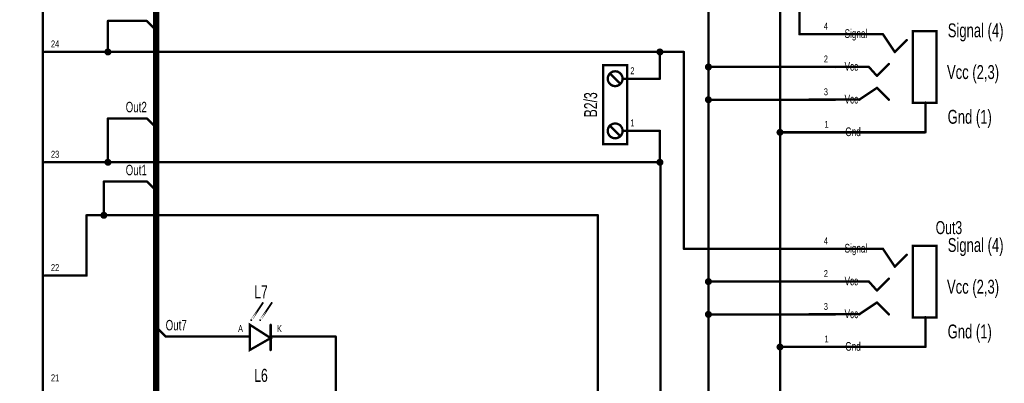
# Model space of a CAD drawing. Extents: x 0 to 22.6, y 0 to 15.8.
# Tile 18 of 26: x 11.4 to 15.5, y 6.1 to 7.7. Entities that reach past the tile are written whole.
import ezdxf
from ezdxf.enums import TextEntityAlignment as Align

# ---------------------------------------------------------------- set-up
doc = ezdxf.new("R2010")
doc.units = 0
for name, color, linetype in [('Bus', 180, 'CONTINUOUS'), ('Element', 253, 'CONTINUOUS'), ('Net', 50, 'CONTINUOUS'), ('Pin', 50, 'CONTINUOUS')]:
    doc.layers.add(name, color=color, linetype=linetype)

msp = doc.modelspace()

# ---------------------------------------------------------------- linework, layer by layer
at = {"layer": 'Bus', "linetype": 'CONTINUOUS', "const_width": 0.0262}
msp.add_lwpolyline([(11.9616, 10.3307), (11.9616, 3.87)], dxfattribs=at)
at = {"layer": 'Element', "linetype": 'CONTINUOUS'}
for points, const_width in [([(5.9746, 10.2794), (11.4865, 10.2794), (11.4865, 3.5865), (5.9746, 3.5865), (5.9746, 10.2794)], 0.0098), ([(14.694, 7.5976), (15.0065, 7.5976)], 0.0098), ([(15.0065, 7.5976), (15.0565, 7.5226)], 0.0098), ([(15.1315, 7.6101), (15.2315, 7.6101), (15.2315, 7.3101), (15.1315, 7.3101), (15.1315, 7.6101)], 0.0098), ([(15.0565, 7.5226), (15.1065, 7.5726)], 0.0098), ([(13.8345, 7.4672), (13.9345, 7.4672), (13.9345, 7.1359), (13.8345, 7.1359), (13.8345, 7.4672)], 0.0098), ([(14.9815, 7.4226), (15.0315, 7.4726)], 0.0098), ([(13.8533, 7.4109), (13.8548, 7.4013), (13.8593, 7.3926), (13.8662, 7.3856), (13.8749, 7.3812), (13.8845, 7.3797), (13.8942, 7.3812), (13.9029, 7.3856), (13.9098, 7.3926), (13.9143, 7.4013), (13.9158, 7.4109), (13.9143, 7.4206), (13.9098, 7.4293), (13.9029, 7.4362), (13.8942, 7.4407), (13.8845, 7.4422), (13.8749, 7.4407), (13.8662, 7.4362), (13.8593, 7.4293), (13.8548, 7.4206), (13.8533, 7.4109)], 0.0098), ([(13.9033, 7.3922), (13.8658, 7.4297)], 0.0098), ([(14.7221, 7.4611), (14.9471, 7.4611)], 0.0098), ([(14.9471, 7.4611), (14.9815, 7.4226)], 0.0098), ([(14.9815, 7.3726), (14.9065, 7.3226)], 0.0098), ([(14.9815, 7.3726), (15.0315, 7.3226)], 0.0098), ([(14.9096, 7.3236), (14.6971, 7.3236)], 0.0098), ([(15.1846, 7.3111), (15.1846, 7.1861)], 0.0098), ([(13.8533, 7.1922), (13.8548, 7.1825), (13.8593, 7.1738), (13.8662, 7.1669), (13.8749, 7.1625), (13.8845, 7.1609), (13.8942, 7.1625), (13.9029, 7.1669), (13.9098, 7.1738), (13.9143, 7.1825), (13.9158, 7.1922), (13.9143, 7.2018), (13.9098, 7.2105), (13.9029, 7.2175), (13.8942, 7.2219), (13.8845, 7.2234), (13.8749, 7.2219), (13.8662, 7.2175), (13.8593, 7.2106), (13.8548, 7.2018), (13.8533, 7.1922)], 0.0098), ([(13.9033, 7.1734), (13.8658, 7.2109)], 0.0098), ([(14.8096, 7.1861), (15.1846, 7.1861)], 0.0098), ([(14.694, 6.6976), (15.0065, 6.6976)], 0.0098), ([(15.0065, 6.6976), (15.0565, 6.6226)], 0.0098), ([(15.1315, 6.7101), (15.2315, 6.7101), (15.2315, 6.4101), (15.1315, 6.4101), (15.1315, 6.7101)], 0.0098), ([(15.0565, 6.6226), (15.1065, 6.6726)], 0.0098), ([(14.7221, 6.5611), (14.9471, 6.5611)], 0.0098), ([(14.9471, 6.5611), (14.9815, 6.5226)], 0.0098), ([(14.9815, 6.5226), (15.0315, 6.5726)], 0.0098), ([(12.3597, 6.3983), (12.4097, 6.4733), (12.3597, 6.3983)], 0.0079), ([(12.3972, 6.3983), (12.4472, 6.4733), (12.3972, 6.3983)], 0.0079), ([(14.9815, 6.4726), (14.9065, 6.4226)], 0.0098), ([(14.9815, 6.4726), (15.0315, 6.4226)], 0.0098), ([(14.9096, 6.4236), (14.6971, 6.4236)], 0.0098), ([(15.1846, 6.4111), (15.1846, 6.2861)], 0.0098), ([(12.3535, 6.3795), (12.441, 6.3233), (12.3535, 6.2733), (12.3535, 6.3795)], 0.0098), ([(12.441, 6.3795), (12.441, 6.2733)], 0.0098), ([(14.8096, 6.2861), (15.1846, 6.2861)], 0.0098)]:
    msp.add_lwpolyline(points, dxfattribs=dict(at, const_width=const_width))
for points, const_width in [([(14.6915, 7.5976, 1), (14.6965, 7.5976, 1), (14.6915, 7.5976, 1)], 0.0049), ([(15.004, 7.5976, 1), (15.009, 7.5976, 1), (15.004, 7.5976, 1)], 0.0049), ([(15.004, 7.5976, 1), (15.009, 7.5976, 1), (15.004, 7.5976, 1)], 0.0049), ([(15.104, 7.5726, 1), (15.109, 7.5726, 1), (15.104, 7.5726, 1)], 0.0049), ([(15.054, 7.5226, 1), (15.059, 7.5226, 1), (15.054, 7.5226, 1)], 0.0049), ([(15.054, 7.5226, 1), (15.059, 7.5226, 1), (15.054, 7.5226, 1)], 0.0049), ([(15.029, 7.4726, 1), (15.034, 7.4726, 1), (15.029, 7.4726, 1)], 0.0049), ([(13.8633, 7.4297, 1), (13.8683, 7.4297, 1), (13.8633, 7.4297, 1)], 0.0049), ([(14.7197, 7.4611, 1), (14.7246, 7.4611, 1), (14.7197, 7.4611, 1)], 0.0049), ([(14.9447, 7.4611, 1), (14.9496, 7.4611, 1), (14.9447, 7.4611, 1)], 0.0049), ([(14.9447, 7.4611, 1), (14.9496, 7.4611, 1), (14.9447, 7.4611, 1)], 0.0049), ([(14.979, 7.4226, 1), (14.984, 7.4226, 1), (14.979, 7.4226, 1)], 0.0049), ([(14.979, 7.4226, 1), (14.984, 7.4226, 1), (14.979, 7.4226, 1)], 0.0049), ([(13.8508, 7.4109, 1), (13.8558, 7.4109, 1), (13.8508, 7.4109, 1)], 0.0049), ([(13.9008, 7.3922, 1), (13.9058, 7.3922, 1), (13.9008, 7.3922, 1)], 0.0049), ([(14.979, 7.3726, 1), (14.984, 7.3726, 1), (14.979, 7.3726, 1)], 0.0049), ([(14.979, 7.3726, 1), (14.984, 7.3726, 1), (14.979, 7.3726, 1)], 0.0049), ([(14.6947, 7.3236, 1), (14.6996, 7.3236, 1), (14.6947, 7.3236, 1)], 0.0049), ([(14.904, 7.3226, 1), (14.909, 7.3226, 1), (14.904, 7.3226, 1)], 0.0049), ([(14.9072, 7.3236, 1), (14.9121, 7.3236, 1), (14.9072, 7.3236, 1)], 0.0049), ([(15.029, 7.3226, 1), (15.034, 7.3226, 1), (15.029, 7.3226, 1)], 0.0049), ([(15.1822, 7.3111, 1), (15.1871, 7.3111, 1), (15.1822, 7.3111, 1)], 0.0049), ([(13.8508, 7.1922, 1), (13.8558, 7.1922, 1), (13.8508, 7.1922, 1)], 0.0049), ([(13.8633, 7.2109, 1), (13.8683, 7.2109, 1), (13.8633, 7.2109, 1)], 0.0049), ([(14.8072, 7.1861, 1), (14.8121, 7.1861, 1), (14.8072, 7.1861, 1)], 0.0049), ([(15.1822, 7.1861, 1), (15.1871, 7.1861, 1), (15.1822, 7.1861, 1)], 0.0049), ([(15.1822, 7.1861, 1), (15.1871, 7.1861, 1), (15.1822, 7.1861, 1)], 0.0049), ([(13.9008, 7.1734, 1), (13.9058, 7.1734, 1), (13.9008, 7.1734, 1)], 0.0049), ([(14.6915, 6.6976, 1), (14.6965, 6.6976, 1), (14.6915, 6.6976, 1)], 0.0049), ([(15.004, 6.6976, 1), (15.009, 6.6976, 1), (15.004, 6.6976, 1)], 0.0049), ([(15.004, 6.6976, 1), (15.009, 6.6976, 1), (15.004, 6.6976, 1)], 0.0049), ([(15.104, 6.6726, 1), (15.109, 6.6726, 1), (15.104, 6.6726, 1)], 0.0049), ([(15.054, 6.6226, 1), (15.059, 6.6226, 1), (15.054, 6.6226, 1)], 0.0049), ([(15.054, 6.6226, 1), (15.059, 6.6226, 1), (15.054, 6.6226, 1)], 0.0049), ([(14.7197, 6.5611, 1), (14.7246, 6.5611, 1), (14.7197, 6.5611, 1)], 0.0049), ([(14.9447, 6.5611, 1), (14.9496, 6.5611, 1), (14.9447, 6.5611, 1)], 0.0049), ([(14.9447, 6.5611, 1), (14.9496, 6.5611, 1), (14.9447, 6.5611, 1)], 0.0049), ([(15.029, 6.5726, 1), (15.034, 6.5726, 1), (15.029, 6.5726, 1)], 0.0049), ([(14.979, 6.5226, 1), (14.984, 6.5226, 1), (14.979, 6.5226, 1)], 0.0049), ([(14.979, 6.5226, 1), (14.984, 6.5226, 1), (14.979, 6.5226, 1)], 0.0049), ([(14.979, 6.4726, 1), (14.984, 6.4726, 1), (14.979, 6.4726, 1)], 0.0049), ([(14.979, 6.4726, 1), (14.984, 6.4726, 1), (14.979, 6.4726, 1)], 0.0049), ([(12.3578, 6.3983, 1), (12.3617, 6.3983, 1), (12.3578, 6.3983, 1)], 0.0039), ([(12.3953, 6.3983, 1), (12.3992, 6.3983, 1), (12.3953, 6.3983, 1)], 0.0039), ([(14.6947, 6.4236, 1), (14.6996, 6.4236, 1), (14.6947, 6.4236, 1)], 0.0049), ([(14.904, 6.4226, 1), (14.909, 6.4226, 1), (14.904, 6.4226, 1)], 0.0049), ([(14.9072, 6.4236, 1), (14.9121, 6.4236, 1), (14.9072, 6.4236, 1)], 0.0049), ([(15.029, 6.4226, 1), (15.034, 6.4226, 1), (15.029, 6.4226, 1)], 0.0049), ([(15.1822, 6.4111, 1), (15.1871, 6.4111, 1), (15.1822, 6.4111, 1)], 0.0049), ([(12.351, 6.3795, 1), (12.3559, 6.3795, 1), (12.351, 6.3795, 1)], 0.0049), ([(12.4385, 6.3795, 1), (12.4434, 6.3795, 1), (12.4385, 6.3795, 1)], 0.0049), ([(12.4385, 6.2733, 1), (12.4434, 6.2733, 1), (12.4385, 6.2733, 1)], 0.0049), ([(14.8072, 6.2861, 1), (14.8121, 6.2861, 1), (14.8072, 6.2861, 1)], 0.0049), ([(15.1822, 6.2861, 1), (15.1871, 6.2861, 1), (15.1822, 6.2861, 1)], 0.0049), ([(15.1822, 6.2861, 1), (15.1871, 6.2861, 1), (15.1822, 6.2861, 1)], 0.0049)]:
    msp.add_lwpolyline(points, format="xyb", dxfattribs=dict(at, const_width=const_width))
at = {"layer": 'Net', "linetype": 'CONTINUOUS', "const_width": 0.0098}
for points in [[(14.2753, 3.7226), (14.2753, 10.1601)], [(14.5753, 9.8861), (14.5753, 3.5861)], [(14.6565, 7.7164), (14.6565, 7.5976)], [(11.759, 7.5231), (11.759, 7.653)], [(11.759, 7.653), (11.9222, 7.653)], [(11.9222, 7.653), (11.9616, 7.6136)], [(11.644, 7.5231), (14.1724, 7.5231)], [(11.7491, 7.5231), (11.7496, 7.52), (11.751, 7.5173), (11.7532, 7.5151), (11.7559, 7.5137), (11.759, 7.5132), (11.762, 7.5137), (11.7647, 7.5151), (11.7669, 7.5173), (11.7683, 7.52), (11.7688, 7.5231), (11.7683, 7.5261), (11.7669, 7.5289), (11.7647, 7.531), (11.762, 7.5324), (11.759, 7.5329), (11.7559, 7.5324), (11.7532, 7.531), (11.751, 7.5289), (11.7496, 7.5261), (11.7491, 7.5231)], [(14.0622, 7.5231), (14.0627, 7.52), (14.0641, 7.5173), (14.0663, 7.5151), (14.069, 7.5137), (14.072, 7.5132), (14.0751, 7.5137), (14.0778, 7.5151), (14.08, 7.5173), (14.0814, 7.52), (14.0819, 7.5231), (14.0814, 7.5261), (14.08, 7.5289), (14.0778, 7.531), (14.0751, 7.5324), (14.072, 7.5329), (14.069, 7.5324), (14.0663, 7.531), (14.0641, 7.5289), (14.0627, 7.5261), (14.0622, 7.5231)], [(14.072, 7.4109), (14.072, 7.5231)], [(14.1724, 7.5231), (14.1724, 6.6976)], [(14.2654, 7.4601), (14.2659, 7.457), (14.2673, 7.4543), (14.2695, 7.4521), (14.2722, 7.4507), (14.2753, 7.4502), (14.2783, 7.4507), (14.2811, 7.4521), (14.2832, 7.4543), (14.2846, 7.457), (14.2851, 7.4601), (14.2846, 7.4631), (14.2832, 7.4659), (14.2811, 7.468), (14.2783, 7.4694), (14.2753, 7.4699), (14.2722, 7.4694), (14.2695, 7.468), (14.2673, 7.4659), (14.2659, 7.4631), (14.2654, 7.4601)], [(14.6565, 7.4601), (14.2753, 7.4601)], [(14.2654, 7.3226), (14.2659, 7.3196), (14.2673, 7.3168), (14.2695, 7.3146), (14.2722, 7.3132), (14.2753, 7.3128), (14.2783, 7.3132), (14.2811, 7.3146), (14.2832, 7.3168), (14.2846, 7.3196), (14.2851, 7.3226), (14.2846, 7.3256), (14.2832, 7.3284), (14.2811, 7.3306), (14.2783, 7.332), (14.2753, 7.3324), (14.2722, 7.332), (14.2695, 7.3306), (14.2673, 7.3284), (14.2659, 7.3256), (14.2654, 7.3226)], [(14.6565, 7.3226), (14.2753, 7.3226)], [(11.759, 7.0606), (11.759, 7.2441)], [(11.759, 7.2441), (11.9222, 7.2441)], [(11.9222, 7.2441), (11.9616, 7.2047)], [(14.072, 7.1922), (14.072, 7.0606)], [(14.5654, 7.1861), (14.5659, 7.183), (14.5673, 7.1803), (14.5695, 7.1781), (14.5722, 7.1767), (14.5753, 7.1762), (14.5783, 7.1767), (14.5811, 7.1781), (14.5832, 7.1803), (14.5846, 7.183), (14.5851, 7.1861), (14.5846, 7.1891), (14.5832, 7.1918), (14.5811, 7.194), (14.5783, 7.1954), (14.5753, 7.1959), (14.5722, 7.1954), (14.5695, 7.194), (14.5673, 7.1918), (14.5659, 7.1891), (14.5654, 7.1861)], [(14.6597, 7.1861), (14.5753, 7.1861)], [(11.644, 7.0606), (14.0744, 7.0606)], [(11.7491, 7.0606), (11.7496, 7.0575), (11.751, 7.0548), (11.7532, 7.0526), (11.7559, 7.0512), (11.759, 7.0507), (11.762, 7.0512), (11.7647, 7.0526), (11.7669, 7.0548), (11.7683, 7.0575), (11.7688, 7.0606), (11.7683, 7.0636), (11.7669, 7.0664), (11.7647, 7.0685), (11.762, 7.0699), (11.759, 7.0704), (11.7559, 7.0699), (11.7532, 7.0685), (11.751, 7.0664), (11.7496, 7.0636), (11.7491, 7.0606)], [(14.0622, 7.0606), (14.0627, 7.0575), (14.0641, 7.0548), (14.0663, 7.0526), (14.069, 7.0512), (14.072, 7.0507), (14.0751, 7.0512), (14.0778, 7.0526), (14.08, 7.0548), (14.0814, 7.0575), (14.0819, 7.0606), (14.0814, 7.0636), (14.08, 7.0664), (14.0778, 7.0685), (14.0751, 7.0699), (14.072, 7.0704), (14.069, 7.0699), (14.0663, 7.0685), (14.0641, 7.0664), (14.0627, 7.0636), (14.0622, 7.0606)], [(14.0744, 7.0606), (14.0744, 5.7976)], [(11.7421, 6.8382), (11.7421, 6.9799)], [(11.7421, 6.9799), (11.9222, 6.9799)], [(11.9222, 6.9799), (11.9616, 6.9406)], [(11.7322, 6.8382), (11.7327, 6.8352), (11.7341, 6.8325), (11.7363, 6.8303), (11.739, 6.8289), (11.7421, 6.8284), (11.7451, 6.8289), (11.7478, 6.8303), (11.75, 6.8325), (11.7514, 6.8352), (11.7519, 6.8382), (11.7514, 6.8413), (11.75, 6.844), (11.7478, 6.8462), (11.7451, 6.8476), (11.7421, 6.8481), (11.739, 6.8476), (11.7363, 6.8462), (11.7341, 6.844), (11.7327, 6.8413), (11.7322, 6.8382)], [(11.6694, 6.5856), (11.6694, 6.8382)], [(11.6694, 6.8382), (13.8123, 6.8382)], [(13.8123, 6.8382), (13.8123, 4.8976)], [(14.1724, 6.6976), (14.6565, 6.6976)], [(11.644, 6.5856), (11.6694, 6.5856)], [(14.2654, 6.5601), (14.2659, 6.557), (14.2673, 6.5543), (14.2695, 6.5521), (14.2722, 6.5507), (14.2753, 6.5502), (14.2783, 6.5507), (14.2811, 6.5521), (14.2832, 6.5543), (14.2846, 6.557), (14.2851, 6.5601), (14.2846, 6.5631), (14.2832, 6.5659), (14.2811, 6.568), (14.2783, 6.5694), (14.2753, 6.5699), (14.2722, 6.5694), (14.2695, 6.568), (14.2673, 6.5659), (14.2659, 6.5631), (14.2654, 6.5601)], [(14.6565, 6.5601), (14.2753, 6.5601)], [(14.2654, 6.4226), (14.2659, 6.4196), (14.2673, 6.4168), (14.2695, 6.4146), (14.2722, 6.4132), (14.2753, 6.4128), (14.2783, 6.4132), (14.2811, 6.4146), (14.2832, 6.4168), (14.2846, 6.4196), (14.2851, 6.4226), (14.2846, 6.4256), (14.2832, 6.4284), (14.2811, 6.4306), (14.2783, 6.432), (14.2753, 6.4324), (14.2722, 6.432), (14.2695, 6.4306), (14.2673, 6.4284), (14.2659, 6.4256), (14.2654, 6.4226)], [(14.6565, 6.4226), (14.2753, 6.4226)], [(12.001, 6.3295), (11.9616, 6.3689)], [(12.2035, 6.3295), (12.001, 6.3295)], [(12.591, 6.3295), (12.7135, 6.3295)], [(12.7135, 6.3295), (12.7135, 5.7549)], [(14.5654, 6.2861), (14.5659, 6.283), (14.5673, 6.2803), (14.5695, 6.2781), (14.5722, 6.2767), (14.5753, 6.2762), (14.5783, 6.2767), (14.5811, 6.2781), (14.5832, 6.2803), (14.5846, 6.283), (14.5851, 6.2861), (14.5846, 6.2891), (14.5832, 6.2918), (14.5811, 6.294), (14.5783, 6.2954), (14.5753, 6.2959), (14.5722, 6.2954), (14.5695, 6.294), (14.5673, 6.2918), (14.5659, 6.2891), (14.5654, 6.2861)], [(14.6597, 6.2861), (14.5753, 6.2861)]]:
    msp.add_lwpolyline(points, dxfattribs=at)
at = {"layer": 'Net', "linetype": 'CONTINUOUS', "const_width": 0.0049}
for points in [[(11.7565, 7.653, 1), (11.7614, 7.653, 1), (11.7565, 7.653, 1)], [(11.7565, 7.653, 1), (11.7614, 7.653, 1), (11.7565, 7.653, 1)], [(11.9198, 7.653, 1), (11.9247, 7.653, 1), (11.9198, 7.653, 1)], [(11.9198, 7.653, 1), (11.9247, 7.653, 1), (11.9198, 7.653, 1)], [(11.9591, 7.6136, 1), (11.9641, 7.6136, 1), (11.9591, 7.6136, 1)], [(14.6541, 7.5976, 1), (14.659, 7.5976, 1), (14.6541, 7.5976, 1)], [(11.6416, 7.5231, 1), (11.6465, 7.5231, 1), (11.6416, 7.5231, 1)], [(11.7466, 7.5231, 1), (11.7516, 7.5231, 1), (11.7466, 7.5231, 1)], [(11.7565, 7.5231, 1), (11.7614, 7.5231, 1), (11.7565, 7.5231, 1)], [(14.0597, 7.5231, 1), (14.0647, 7.5231, 1), (14.0597, 7.5231, 1)], [(14.0696, 7.5231, 1), (14.0745, 7.5231, 1), (14.0696, 7.5231, 1)], [(14.1699, 7.5231, 1), (14.1748, 7.5231, 1), (14.1699, 7.5231, 1)], [(14.1699, 7.5231, 1), (14.1748, 7.5231, 1), (14.1699, 7.5231, 1)], [(14.263, 7.4601, 1), (14.2679, 7.4601, 1), (14.263, 7.4601, 1)], [(14.2728, 7.4601, 1), (14.2777, 7.4601, 1), (14.2728, 7.4601, 1)], [(14.654, 7.4601, 1), (14.659, 7.4601, 1), (14.654, 7.4601, 1)], [(14.0696, 7.4109, 1), (14.0745, 7.4109, 1), (14.0696, 7.4109, 1)], [(14.263, 7.3226, 1), (14.2679, 7.3226, 1), (14.263, 7.3226, 1)], [(14.2728, 7.3226, 1), (14.2777, 7.3226, 1), (14.2728, 7.3226, 1)], [(14.654, 7.3226, 1), (14.659, 7.3226, 1), (14.654, 7.3226, 1)], [(11.7565, 7.2441, 1), (11.7614, 7.2441, 1), (11.7565, 7.2441, 1)], [(11.7565, 7.2441, 1), (11.7614, 7.2441, 1), (11.7565, 7.2441, 1)], [(11.9198, 7.2441, 1), (11.9247, 7.2441, 1), (11.9198, 7.2441, 1)], [(11.9198, 7.2441, 1), (11.9247, 7.2441, 1), (11.9198, 7.2441, 1)], [(11.9591, 7.2047, 1), (11.9641, 7.2047, 1), (11.9591, 7.2047, 1)], [(14.0696, 7.1922, 1), (14.0745, 7.1922, 1), (14.0696, 7.1922, 1)], [(14.563, 7.1861, 1), (14.5679, 7.1861, 1), (14.563, 7.1861, 1)], [(14.5728, 7.1861, 1), (14.5777, 7.1861, 1), (14.5728, 7.1861, 1)], [(14.6572, 7.1861, 1), (14.6621, 7.1861, 1), (14.6572, 7.1861, 1)], [(11.6416, 7.0606, 1), (11.6465, 7.0606, 1), (11.6416, 7.0606, 1)], [(11.7466, 7.0606, 1), (11.7516, 7.0606, 1), (11.7466, 7.0606, 1)], [(11.7565, 7.0606, 1), (11.7614, 7.0606, 1), (11.7565, 7.0606, 1)], [(14.0597, 7.0606, 1), (14.0647, 7.0606, 1), (14.0597, 7.0606, 1)], [(14.0696, 7.0606, 1), (14.0745, 7.0606, 1), (14.0696, 7.0606, 1)], [(14.072, 7.0606, 1), (14.0769, 7.0606, 1), (14.072, 7.0606, 1)], [(14.072, 7.0606, 1), (14.0769, 7.0606, 1), (14.072, 7.0606, 1)], [(11.7396, 6.9799, 1), (11.7445, 6.9799, 1), (11.7396, 6.9799, 1)], [(11.7396, 6.9799, 1), (11.7445, 6.9799, 1), (11.7396, 6.9799, 1)], [(11.9198, 6.9799, 1), (11.9247, 6.9799, 1), (11.9198, 6.9799, 1)], [(11.9198, 6.9799, 1), (11.9247, 6.9799, 1), (11.9198, 6.9799, 1)], [(11.9591, 6.9406, 1), (11.9641, 6.9406, 1), (11.9591, 6.9406, 1)], [(11.667, 6.8382, 1), (11.6719, 6.8382, 1), (11.667, 6.8382, 1)], [(11.667, 6.8382, 1), (11.6719, 6.8382, 1), (11.667, 6.8382, 1)], [(11.7298, 6.8382, 1), (11.7347, 6.8382, 1), (11.7298, 6.8382, 1)], [(11.7396, 6.8382, 1), (11.7445, 6.8382, 1), (11.7396, 6.8382, 1)], [(13.8098, 6.8382, 1), (13.8147, 6.8382, 1), (13.8098, 6.8382, 1)], [(13.8098, 6.8382, 1), (13.8147, 6.8382, 1), (13.8098, 6.8382, 1)], [(14.1699, 6.6976, 1), (14.1748, 6.6976, 1), (14.1699, 6.6976, 1)], [(14.1699, 6.6976, 1), (14.1748, 6.6976, 1), (14.1699, 6.6976, 1)], [(14.6541, 6.6976, 1), (14.659, 6.6976, 1), (14.6541, 6.6976, 1)], [(11.6416, 6.5856, 1), (11.6465, 6.5856, 1), (11.6416, 6.5856, 1)], [(11.667, 6.5856, 1), (11.6719, 6.5856, 1), (11.667, 6.5856, 1)], [(11.667, 6.5856, 1), (11.6719, 6.5856, 1), (11.667, 6.5856, 1)], [(14.263, 6.5601, 1), (14.2679, 6.5601, 1), (14.263, 6.5601, 1)], [(14.2728, 6.5601, 1), (14.2777, 6.5601, 1), (14.2728, 6.5601, 1)], [(14.654, 6.5601, 1), (14.659, 6.5601, 1), (14.654, 6.5601, 1)], [(14.263, 6.4226, 1), (14.2679, 6.4226, 1), (14.263, 6.4226, 1)], [(14.2728, 6.4226, 1), (14.2777, 6.4226, 1), (14.2728, 6.4226, 1)], [(14.654, 6.4226, 1), (14.659, 6.4226, 1), (14.654, 6.4226, 1)], [(11.9591, 6.3689, 1), (11.9641, 6.3689, 1), (11.9591, 6.3689, 1)], [(11.9985, 6.3295, 1), (12.0034, 6.3295, 1), (11.9985, 6.3295, 1)], [(11.9985, 6.3295, 1), (12.0034, 6.3295, 1), (11.9985, 6.3295, 1)], [(12.201, 6.3295, 1), (12.2059, 6.3295, 1), (12.201, 6.3295, 1)], [(12.5885, 6.3295, 1), (12.5935, 6.3295, 1), (12.5885, 6.3295, 1)], [(12.711, 6.3295, 1), (12.716, 6.3295, 1), (12.711, 6.3295, 1)], [(12.711, 6.3295, 1), (12.716, 6.3295, 1), (12.711, 6.3295, 1)], [(14.563, 6.2861, 1), (14.5679, 6.2861, 1), (14.563, 6.2861, 1)], [(14.5728, 6.2861, 1), (14.5777, 6.2861, 1), (14.5728, 6.2861, 1)], [(14.6572, 6.2861, 1), (14.6621, 6.2861, 1), (14.6572, 6.2861, 1)]]:
    msp.add_lwpolyline(points, format="xyb", dxfattribs=at)
at = {"layer": 'Pin', "linetype": 'CONTINUOUS', "const_width": 0.0098}
for points in [[(14.8065, 7.5976), (14.6565, 7.5976)], [(11.494, 7.5231), (11.644, 7.5231)], [(14.8065, 7.4601), (14.6565, 7.4601)], [(13.922, 7.4109), (14.072, 7.4109)], [(14.8065, 7.3226), (14.6565, 7.3226)], [(13.922, 7.1922), (14.072, 7.1922)], [(14.8097, 7.1861), (14.6597, 7.1861)], [(11.494, 7.0606), (11.644, 7.0606)], [(14.8065, 6.6976), (14.6565, 6.6976)], [(11.494, 6.5856), (11.644, 6.5856)], [(14.8065, 6.5601), (14.6565, 6.5601)], [(14.8065, 6.4226), (14.6565, 6.4226)], [(12.3535, 6.3295), (12.2035, 6.3295)], [(12.441, 6.3295), (12.591, 6.3295)], [(14.8097, 6.2861), (14.6597, 6.2861)]]:
    msp.add_lwpolyline(points, dxfattribs=at)
at = {"layer": 'Pin', "linetype": 'CONTINUOUS', "const_width": 0.0049}
for points in [[(14.6541, 7.5976, 1), (14.659, 7.5976, 1), (14.6541, 7.5976, 1)], [(14.8041, 7.5976, 1), (14.809, 7.5976, 1), (14.8041, 7.5976, 1)], [(11.4916, 7.5231, 1), (11.4965, 7.5231, 1), (11.4916, 7.5231, 1)], [(11.6416, 7.5231, 1), (11.6465, 7.5231, 1), (11.6416, 7.5231, 1)], [(14.654, 7.4601, 1), (14.659, 7.4601, 1), (14.654, 7.4601, 1)], [(14.804, 7.4601, 1), (14.809, 7.4601, 1), (14.804, 7.4601, 1)], [(13.9196, 7.4109, 1), (13.9245, 7.4109, 1), (13.9196, 7.4109, 1)], [(14.0696, 7.4109, 1), (14.0745, 7.4109, 1), (14.0696, 7.4109, 1)], [(14.654, 7.3226, 1), (14.659, 7.3226, 1), (14.654, 7.3226, 1)], [(14.804, 7.3226, 1), (14.809, 7.3226, 1), (14.804, 7.3226, 1)], [(13.9196, 7.1922, 1), (13.9245, 7.1922, 1), (13.9196, 7.1922, 1)], [(14.0696, 7.1922, 1), (14.0745, 7.1922, 1), (14.0696, 7.1922, 1)], [(14.6572, 7.1861, 1), (14.6621, 7.1861, 1), (14.6572, 7.1861, 1)], [(14.8072, 7.1861, 1), (14.8121, 7.1861, 1), (14.8072, 7.1861, 1)], [(11.4916, 7.0606, 1), (11.4965, 7.0606, 1), (11.4916, 7.0606, 1)], [(11.6416, 7.0606, 1), (11.6465, 7.0606, 1), (11.6416, 7.0606, 1)], [(14.6541, 6.6976, 1), (14.659, 6.6976, 1), (14.6541, 6.6976, 1)], [(14.8041, 6.6976, 1), (14.809, 6.6976, 1), (14.8041, 6.6976, 1)], [(11.4916, 6.5856, 1), (11.4965, 6.5856, 1), (11.4916, 6.5856, 1)], [(11.6416, 6.5856, 1), (11.6465, 6.5856, 1), (11.6416, 6.5856, 1)], [(14.654, 6.5601, 1), (14.659, 6.5601, 1), (14.654, 6.5601, 1)], [(14.804, 6.5601, 1), (14.809, 6.5601, 1), (14.804, 6.5601, 1)], [(14.654, 6.4226, 1), (14.659, 6.4226, 1), (14.654, 6.4226, 1)], [(14.804, 6.4226, 1), (14.809, 6.4226, 1), (14.804, 6.4226, 1)], [(12.201, 6.3295, 1), (12.2059, 6.3295, 1), (12.201, 6.3295, 1)], [(12.351, 6.3295, 1), (12.3559, 6.3295, 1), (12.351, 6.3295, 1)], [(12.4385, 6.3295, 1), (12.4435, 6.3295, 1), (12.4385, 6.3295, 1)], [(12.5885, 6.3295, 1), (12.5935, 6.3295, 1), (12.5885, 6.3295, 1)], [(14.6572, 6.2861, 1), (14.6621, 6.2861, 1), (14.6572, 6.2861, 1)], [(14.8072, 6.2861, 1), (14.8121, 6.2861, 1), (14.8072, 6.2861, 1)]]:
    msp.add_lwpolyline(points, format="xyb", dxfattribs=at)

# ---------------------------------------------------------------- texts
at = {"layer": 'Element', "width": 0.7}
for s, p in [('Signal (4)', (15.2783, 7.6429)), ('Vcc (2,3)', (15.275, 7.4679)), ('Gnd (1)', (15.2778, 7.2804)), ('Signal (4)', (15.2783, 6.7429)), ('Vcc (2,3)', (15.275, 6.5679)), ('Gnd (1)', (15.2778, 6.3804))]:
    msp.add_text(s, height=0.0583, dxfattribs=at).set_placement(p, align=Align.TOP_LEFT)
msp.add_text('B2/3', height=0.0547, rotation=90, dxfattribs=at).set_placement((13.8255, 7.3016), align=Align.BOTTOM_CENTER)
for s, p in [('Out3', (15.2831, 6.7429)), ('L7', (12.4004, 6.4733)), ('L6', (12.4004, 6.1233))]:
    msp.add_text(s, height=0.0547, dxfattribs=at).set_placement(p, align=Align.BOTTOM_CENTER)
at = {"layer": 'Net', "width": 0.7}
for s, p in [('Out2', (11.9222, 7.2572)), ('Out1', (11.9222, 6.9931))]:
    msp.add_text(s, height=0.0437, dxfattribs=at).set_placement(p, align=Align.BOTTOM_RIGHT)
msp.add_text('Out7', height=0.0437, dxfattribs=at).set_placement((12.001, 6.3426), align=Align.BOTTOM_LEFT)
at = {"layer": 'Pin', "width": 0.7}
for s, height, p in [('4', 0.0292, (14.759, 7.6457)), ('Signal', 0.0365, (14.8459, 7.6184)), ('24', 0.0292, (11.5203, 7.5712)), ('2', 0.0292, (14.7589, 7.5082)), ('Vcc', 0.0365, (14.8459, 7.4809)), ('2', 0.0292, (13.9483, 7.4591)), ('3', 0.0292, (14.7589, 7.3707)), ('Vcc', 0.0365, (14.8459, 7.3434)), ('1', 0.0292, (13.9483, 7.2403)), ('1', 0.0292, (14.7621, 7.2342)), ('Gnd', 0.0365, (14.849, 7.2068)), ('23', 0.0292, (11.5203, 7.1087)), ('4', 0.0292, (14.759, 6.7457)), ('Signal', 0.0365, (14.8459, 6.7184)), ('22', 0.0292, (11.5203, 6.6337)), ('2', 0.0292, (14.7589, 6.6082)), ('Vcc', 0.0365, (14.8459, 6.5809)), ('3', 0.0292, (14.7589, 6.4707)), ('Vcc', 0.0365, (14.8459, 6.4434)), ('A', 0.0292, (12.3043, 6.3776)), ('K', 0.0292, (12.4672, 6.3776)), ('1', 0.0292, (14.7621, 6.3342)), ('Gnd', 0.0365, (14.849, 6.3068)), ('21', 0.0292, (11.5203, 6.1712))]:
    msp.add_text(s, height=height, dxfattribs=at).set_placement(p, align=Align.TOP_LEFT)

doc.saveas('drawing.dxf')
